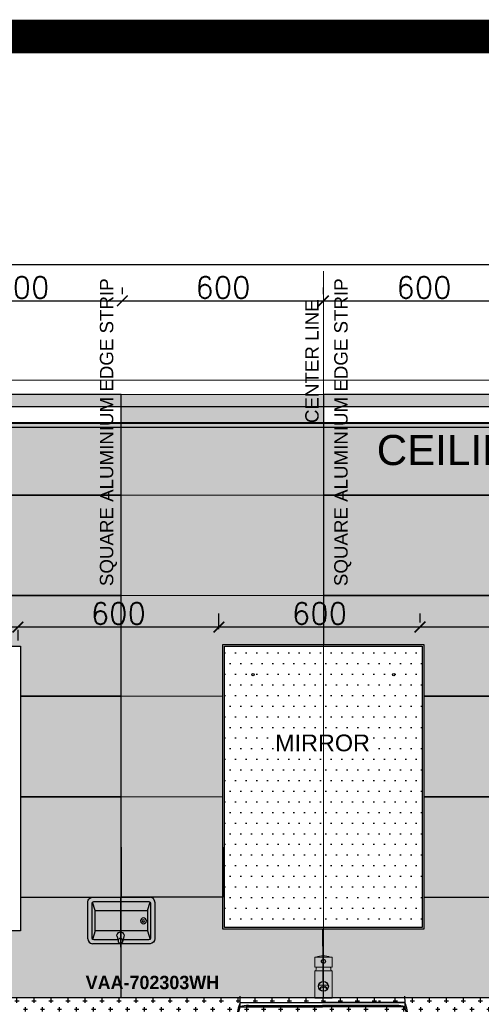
# Model space of a CAD drawing. Header units: millimetres. Extents: x -115474967 to 444143, y -74377 to 241828222.
# Tile 167 of 256: x -113214 to -111837, y 251201 to 254141. Entities that reach past the tile are written whole.
import ezdxf

# ---------------------------------------------------------------- set-up
doc = ezdxf.new("R2010")
doc.units = ezdxf.units.MM
doc.header["$MEASUREMENT"] = 0
doc.linetypes.add('$0$DASHED2', pattern=[0.375, 0.25, -0.125])
for name, color, linetype in [('0-ELEV.1', 9, 'Continuous'), ('0-ELEV.25', 4, 'Continuous'), ('0-ELEV.35', 2, 'Continuous'), ('0-HACH', 9, 'Continuous'), ('01-1 Notes', 7, 'Continuous'), ('CEIL-PLAN', 7, 'Continuous'), ('CEIL-SECT', 2, 'Continuous'), ('DIMS-20', 9, 'Continuous'), ('FITT-SANT', 5, 'Continuous'), ('TEXT-20', 2, 'Continuous'), ('TEXT-50', 2, 'Continuous'), ('TILE', 9, 'Continuous'), ('Walls', 7, 'Continuous')]:
    doc.layers.add(name, color=color, linetype=linetype)
doc.layers.add('0_cons_01', color=40, linetype='Continuous', lineweight=0, plot=False)
doc.layers.add('New_B  _  FLOORS  _  Slabs.exist_Pen_No__101', color=7, linetype='Continuous', lineweight=13, true_color=0x747474)
doc.styles.add('ARIAL', font='arial.ttf')
doc.styles.add('DIMS', font='simplex.shx')
doc.styles.add('TEXT-20', font='arial.ttf', dxfattribs={"height": 40})
doc.styles.add('TEXT-50', font='arial.ttf', dxfattribs={"height": 100})
doc.dimstyles.new('DIM-20', dxfattribs={"dimscale": 4, "dimtxt": 10, "dimasz": 8, "dimexe": 10, "dimexo": 5, "dimgap": 4, "dimtad": 1, "dimdec": 0, "dimrnd": 5, "dimdsep": 46, "dimtxsty": 'DIMS', "dimblk": 'ARCHTICK', "dimcen": 25, "dimdle": 10, "dimclrd": 9, "dimclre": 9, "dimclrt": 4, "dimadec": 0, "dimazin": 0, "dimtfac": 1, "dimtdec": 0, "dimtmove": 2, "dimatfit": 2, "dimfxl": 1, "dimtolj": 1, "dimtzin": 0, "dimarcsym": 0})

# ---------------------------------------------------------------- blocks, each defined once
blk = doc.blocks.new('_ArchTick')
at = {"color": 0, "linetype": 'ByBlock', "const_width": 0.15}
blk.add_lwpolyline([(-0.5, -0.5), (0.5, 0.5)], dxfattribs=at)
blk = doc.blocks.new('*D185')
at = {"layer": 'Defpoints', "color": 0, "ltscale": 0.005, "transparency": 16777216}
for p in [(-110502.3, 253410.4), (-116521.8, 253305.6, 366.7), (-110502.3, 253305.8, 366.7)]:
    blk.add_point(p, dxfattribs=at)
at = {"layer": 'DIMS-20', "color": 9, "lineweight": -2, "ltscale": 0.005, "transparency": 16777216}
for p, q in [((-116521.8, 253325.6), (-116521.9, 253450.2)), ((-110502.3, 253325.8), (-110502.3, 253450.4)), ((-116561.9, 253410.2), (-110462.3, 253410.4))]:
    blk.add_line(p, q, dxfattribs=at)
at = {"layer": 'DIMS-20', "color": 9, "lineweight": -2, "ltscale": 0.005, "transparency": 16777216, "xscale": 32, "yscale": 32, "zscale": 32}
for p, rotation in [((-116521.9, 253410.2), 180.0019733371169), ((-110502.3, 253410.4), 0.001973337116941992)]:
    blk.add_blockref('_ArchTick', p, dxfattribs=dict(at, rotation=rotation))
at = {"layer": 'DIMS-20', "color": 4, "ltscale": 0.005, "transparency": 16777216, "insert": (-113512.1, 253450.3), "char_height": 64, "attachment_point": 5, "rotation": 0.002, "style": 'DIMS'}
blk.add_mtext('\\A1;6020', dxfattribs=at)
blk = doc.blocks.new('A$C5B575EA5')
at = {"layer": 'FITT-SANT', "color": 7}
for p, q in [((0, 118.4), (9, 150.4)), ((9, 150.4), (255, 150.4)), ((27, 154.4), (255, 154.4)), ((483, 154.4), (255, 154.4)), ((483, 154.4), (255, 154.4)), ((501, 150.4), (255, 150.4)), ((501, 150.4), (255, 150.4)), ((510, 118.4), (501, 150.4)), ((0, 118.4), (255, 118.4)), ((255, 118.4), (510, 118.4)), ((255, 118.4), (510, 118.4)), ((2, 114.5), (508.5, 114.5))]:
    blk.add_line(p, q, dxfattribs=at)
at = {"layer": 'FITT-SANT'}
for p, q in [((9, 163.4), (255, 163.4)), ((501, 163.4), (255, 163.4)), ((501, 163.4), (255, 163.4)), ((255, 1.2), (196.2, 1.2)), ((313.9, 1.2), (255, 1.2))]:
    blk.add_line(p, q, dxfattribs=at)
blk.add_lwpolyline([(9, 163.4), (255, 163.4), (501, 163.4)], dxfattribs=at)
blk.add_lwpolyline([(9, 163.4), (255, 163.4), (501, 163.4)], dxfattribs=at)
for centre, radius, start, end in [((103.4, 121.1), 103.4, 155.8727, 181.5075), ((406.6, 121.1), 103.4, 358.4925, 24.1273), ((174.8, 188), 188.1, 201.7452, 276.5394), ((335.3, 188), 188.1, 263.4606, 338.2548), ((335.3, 188), 188.1, 263.4606, 338.2548)]:
    blk.add_arc(centre, radius, start, end, dxfattribs=at)
at = {"layer": 'FITT-SANT', "color": 7}
for centre, radius, start, end in [((28.2, 156.9), 20.2, 161.2396, 198.7604), ((30.6, 95.8), 58.7, 86.5077, 111.5653), ((479.5, 95.8), 58.7, 68.4347, 93.4923), ((481.9, 156.9), 20.2, 341.2396, 18.7604)]:
    blk.add_arc(centre, radius, start, end, dxfattribs=at)
blk = doc.blocks.new('A$C47DC6611')
at = {"layer": '0-ELEV.35', "color": 7}
for p, q in [((21.5, 99.2), (14.2, 124.7)), ((178.5, 99.2), (185.8, 124.7)), ((21.5, 38.6), (14.2, 13.1)), ((178.5, 38.6), (185.8, 13.1)), ((92, 22.2), (95.1, 8.8)), ((112.8, 22.2), (109.7, 8.8))]:
    blk.add_line(p, q, dxfattribs=at)
for points in [[(0, 124.3, -0.433274), (16.8, 139.3, 14.162527)], [(200, 124.3, 0.433274), (183.2, 139.3, -14.162527)], [(0, 15, 0.380618), (14, 0, -14.162527)], [(200, 15, -0.380618), (186, 0, 14.162527)]]:
    blk.add_lwpolyline(points, format="xyb", dxfattribs=at)
for points in [[(0, 124.3), (0, 15)], [(12.8, 121.3), (12.8, 16.5)], [(183.2, 139.3), (14, 139.3)], [(182.4, 126.1), (17.6, 126.1)], [(183.2, 139.3), (183.2, 139.3)], [(187.2, 16.5), (187.2, 121.3)], [(200, 15), (200, 124.3)], [(14, 0), (186, 0)], [(17.6, 11.7), (94.4, 11.7)], [(110.4, 11.7), (182.4, 11.7)]]:
    blk.add_lwpolyline(points, dxfattribs=at)
blk.add_lwpolyline([(178.5, 99.2), (21.5, 99.2), (21.5, 38.7), (178.5, 38.7)], close=True, dxfattribs=at)
for centre, radius in [((33.9, 68.5), 8.75), ((33.9, 68.5), 3.5), ((102.4, 8.8), 7.27)]:
    blk.add_circle(centre, radius, dxfattribs=at)
for centre, radius, start, end in [((17.6, 121.3), 4.8, 90, 180), ((182.4, 121.3), 4.8, 0, 90), ((102.4, 24.7), 10.7, 346.742, 193.258), ((17.6, 16.5), 4.8, 180, 270), ((182.4, 16.5), 4.8, 270, 0)]:
    blk.add_arc(centre, radius, start, end, dxfattribs=at)
blk = doc.blocks.new('*D353')
at = {"layer": 'Defpoints', "color": 0, "transparency": 16777216}
for p in [(-113219.8, 252339, -473.3), (-113219.8, 252327.7), (-113819.8, 252320.9, -473.3)]:
    blk.add_point(p, dxfattribs=at)
at = {"layer": 'DIMS-20', "color": 9, "lineweight": -2, "transparency": 16777216}
for p, q in [((-113819.8, 252340.9), (-113819.8, 252367.7)), ((-113859.8, 252327.7), (-113179.8, 252327.7)), ((-113219.8, 252319), (-113219.8, 252287.7))]:
    blk.add_line(p, q, dxfattribs=at)
at = {"layer": 'DIMS-20', "color": 9, "lineweight": -2, "transparency": 16777216, "xscale": 32, "yscale": 32, "zscale": 32, "rotation": 180}
blk.add_blockref('_ArchTick', (-113819.8, 252327.7), dxfattribs=at)
at = {"layer": 'DIMS-20', "color": 9, "lineweight": -2, "transparency": 16777216, "xscale": 32, "yscale": 32, "zscale": 32}
blk.add_blockref('_ArchTick', (-113219.8, 252327.7), dxfattribs=at)
at = {"layer": 'DIMS-20', "color": 4, "transparency": 16777216, "insert": (-113519.8, 252367.7), "char_height": 64, "attachment_point": 5, "style": 'DIMS'}
blk.add_mtext('\\A1;600', dxfattribs=at)
blk = doc.blocks.new('*D354')
at = {"layer": 'Defpoints', "color": 0, "transparency": 16777216}
for p in [(-113219.8, 252339, -473.3), (-112619.8, 252327.7), (-112619.8, 252300.9, -473.3)]:
    blk.add_point(p, dxfattribs=at)
at = {"layer": 'DIMS-20', "color": 9, "lineweight": -2, "transparency": 16777216}
for p, q in [((-112619.8, 252320.9), (-112619.8, 252367.7)), ((-113259.8, 252327.7), (-112579.8, 252327.7)), ((-113219.8, 252319), (-113219.8, 252287.7))]:
    blk.add_line(p, q, dxfattribs=at)
at = {"layer": 'DIMS-20', "color": 9, "lineweight": -2, "transparency": 16777216, "xscale": 32, "yscale": 32, "zscale": 32, "rotation": 180}
blk.add_blockref('_ArchTick', (-113219.8, 252327.7), dxfattribs=at)
at = {"layer": 'DIMS-20', "color": 9, "lineweight": -2, "transparency": 16777216, "xscale": 32, "yscale": 32, "zscale": 32}
blk.add_blockref('_ArchTick', (-112619.8, 252327.7), dxfattribs=at)
at = {"layer": 'DIMS-20', "color": 4, "transparency": 16777216, "insert": (-112919.8, 252367.7), "char_height": 64, "attachment_point": 5, "style": 'DIMS'}
blk.add_mtext('\\A1;600', dxfattribs=at)
blk = doc.blocks.new('*D355')
at = {"layer": 'Defpoints', "color": 0, "transparency": 16777216}
for p in [(-112019.5, 252327.7), (-112619.8, 252300.9, -473.3), (-112019.5, 252320.9)]:
    blk.add_point(p, dxfattribs=at)
at = {"layer": 'DIMS-20', "color": 9, "lineweight": -2, "transparency": 16777216}
for p, q in [((-112619.8, 252320.9), (-112619.8, 252367.7)), ((-112019.5, 252340.9), (-112019.5, 252367.7)), ((-112659.8, 252327.7), (-111979.5, 252327.7))]:
    blk.add_line(p, q, dxfattribs=at)
at = {"layer": 'DIMS-20', "color": 9, "lineweight": -2, "transparency": 16777216, "xscale": 32, "yscale": 32, "zscale": 32, "rotation": 180}
blk.add_blockref('_ArchTick', (-112619.8, 252327.7), dxfattribs=at)
at = {"layer": 'DIMS-20', "color": 9, "lineweight": -2, "transparency": 16777216, "xscale": 32, "yscale": 32, "zscale": 32}
blk.add_blockref('_ArchTick', (-112019.5, 252327.7), dxfattribs=at)
at = {"layer": 'DIMS-20', "color": 4, "transparency": 16777216, "insert": (-112319.6, 252367.7), "char_height": 64, "attachment_point": 5, "style": 'DIMS'}
blk.add_mtext('\\A1;600', dxfattribs=at)
blk = doc.blocks.new('*D356')
at = {"layer": 'Defpoints', "color": 0, "transparency": 16777216}
for p in [(-111419.8, 252327.7), (-112019.5, 252320.9), (-111419.8, 252311.8, -473.3)]:
    blk.add_point(p, dxfattribs=at)
at = {"layer": 'DIMS-20', "color": 9, "lineweight": -2, "transparency": 16777216}
for p, q in [((-112019.5, 252340.9), (-112019.5, 252367.7)), ((-111419.8, 252331.8), (-111419.8, 252367.7)), ((-112059.5, 252327.7), (-111379.8, 252327.7))]:
    blk.add_line(p, q, dxfattribs=at)
at = {"layer": 'DIMS-20', "color": 9, "lineweight": -2, "transparency": 16777216, "xscale": 32, "yscale": 32, "zscale": 32, "rotation": 180}
blk.add_blockref('_ArchTick', (-112019.5, 252327.7), dxfattribs=at)
at = {"layer": 'DIMS-20', "color": 9, "lineweight": -2, "transparency": 16777216, "xscale": 32, "yscale": 32, "zscale": 32}
blk.add_blockref('_ArchTick', (-111419.8, 252327.7), dxfattribs=at)
at = {"layer": 'DIMS-20', "color": 4, "transparency": 16777216, "insert": (-111719.6, 252367.7), "char_height": 64, "attachment_point": 5, "style": 'DIMS'}
blk.add_mtext('\\A1;600', dxfattribs=at)
blk = doc.blocks.new('*D365')
at = {"layer": 'Defpoints', "color": 0, "ltscale": 0.005, "transparency": 16777216}
for p in [(-113508.1, 253301.5, 277.8), (-112908.1, 253301.5, 277.8), (-112908.1, 253301.5)]:
    blk.add_point(p, dxfattribs=at)
at = {"layer": 'DIMS-20', "color": 9, "lineweight": -2, "ltscale": 0.005, "transparency": 16777216}
for p, q in [((-113508.1, 253321.5), (-113508.1, 253341.5)), ((-112908.1, 253321.5), (-112908.1, 253341.5)), ((-113548.1, 253301.5), (-112868.1, 253301.5))]:
    blk.add_line(p, q, dxfattribs=at)
at = {"layer": 'DIMS-20', "color": 9, "lineweight": -2, "ltscale": 0.005, "transparency": 16777216, "xscale": 32, "yscale": 32, "zscale": 32, "rotation": 180}
blk.add_blockref('_ArchTick', (-113508.1, 253301.5), dxfattribs=at)
at = {"layer": 'DIMS-20', "color": 9, "lineweight": -2, "ltscale": 0.005, "transparency": 16777216, "xscale": 32, "yscale": 32, "zscale": 32}
blk.add_blockref('_ArchTick', (-112908.1, 253301.5), dxfattribs=at)
at = {"layer": 'DIMS-20', "color": 4, "ltscale": 0.005, "transparency": 16777216, "insert": (-113208.1, 253341.5), "char_height": 64, "attachment_point": 5, "style": 'DIMS'}
blk.add_mtext('\\A1;600', dxfattribs=at)
blk = doc.blocks.new('*D571')
at = {"layer": 'Defpoints', "color": 0, "ltscale": 0.005, "transparency": 16777216}
for p in [(-112908.1, 253301.5, 277.8), (-112307.8, 253301.5), (-112307.8, 253301.5)]:
    blk.add_point(p, dxfattribs=at)
at = {"layer": 'DIMS-20', "color": 9, "lineweight": -2, "ltscale": 0.005, "transparency": 16777216}
for p, q in [((-112908.1, 253321.5), (-112908.1, 253341.5)), ((-112307.8, 253321.5), (-112307.8, 253341.5)), ((-112948.1, 253301.5), (-112267.8, 253301.5))]:
    blk.add_line(p, q, dxfattribs=at)
at = {"layer": 'DIMS-20', "color": 9, "lineweight": -2, "ltscale": 0.005, "transparency": 16777216, "xscale": 32, "yscale": 32, "zscale": 32, "rotation": 180}
blk.add_blockref('_ArchTick', (-112908.1, 253301.5), dxfattribs=at)
at = {"layer": 'DIMS-20', "color": 9, "lineweight": -2, "ltscale": 0.005, "transparency": 16777216, "xscale": 32, "yscale": 32, "zscale": 32}
blk.add_blockref('_ArchTick', (-112307.8, 253301.5), dxfattribs=at)
at = {"layer": 'DIMS-20', "color": 4, "ltscale": 0.005, "transparency": 16777216, "insert": (-112607.9, 253341.5), "char_height": 64, "attachment_point": 5, "style": 'DIMS'}
blk.add_mtext('\\A1;600', dxfattribs=at)
blk = doc.blocks.new('*D572')
at = {"layer": 'Defpoints', "color": 0, "ltscale": 0.005, "transparency": 16777216}
for p in [(-112307.8, 253301.5), (-111708.1, 253301.5, 277.8), (-111708.1, 253301.5)]:
    blk.add_point(p, dxfattribs=at)
at = {"layer": 'DIMS-20', "color": 9, "lineweight": -2, "ltscale": 0.005, "transparency": 16777216}
for p, q in [((-112307.8, 253321.5), (-112307.8, 253341.5)), ((-111708.1, 253321.5), (-111708.1, 253341.5)), ((-112347.8, 253301.5), (-111668.1, 253301.5))]:
    blk.add_line(p, q, dxfattribs=at)
at = {"layer": 'DIMS-20', "color": 9, "lineweight": -2, "ltscale": 0.005, "transparency": 16777216, "xscale": 32, "yscale": 32, "zscale": 32, "rotation": 180}
blk.add_blockref('_ArchTick', (-112307.8, 253301.5), dxfattribs=at)
at = {"layer": 'DIMS-20', "color": 9, "lineweight": -2, "ltscale": 0.005, "transparency": 16777216, "xscale": 32, "yscale": 32, "zscale": 32}
blk.add_blockref('_ArchTick', (-111708.1, 253301.5), dxfattribs=at)
at = {"layer": 'DIMS-20', "color": 4, "ltscale": 0.005, "transparency": 16777216, "insert": (-112007.9, 253341.5), "char_height": 64, "attachment_point": 5, "style": 'DIMS'}
blk.add_mtext('\\A1;600', dxfattribs=at)

msp = doc.modelspace()

# ---------------------------------------------------------------- hatches: boundary and pattern name
at = {"layer": '0-ELEV.1'}
h = msp.add_hatch(dxfattribs=at)
h.set_pattern_fill('DOTS', color=256, scale=20, style=0)
h.set_pattern_definition([(0, (-163290.992, 216912.53), (15.875, 31.75), [0, -31.75])])
h.paths.add_polyline_path([(-112012.80524, 252270.28288), (-112602.80524, 252270.28288), (-112602.80524, 251430.28288), (-112012.80524, 251430.28288)])
h = msp.add_hatch(dxfattribs=at)
h.set_pattern_fill('CROSS', color=256, scale=4, style=0)
h.set_pattern_definition([(0, (-27935.732, -139287.81), (25.4, 25.4), [12.7, -38.1]), (90, (-27929.382, -139294.16), (-25.4, 25.4), [12.7, -38.1])])
h.paths.add_polyline_path([(-112137.18294, 251220.60421), (-112137.16791, 250926.3473), (-113780.71168, 250926.3473), (-113780.72805, 251220.60421), (-113635.2451, 251220.60421), (-113126.63641, 251220.60421), (-112801.52283, 251220.60421), (-112292.91414, 251220.60421), (-112137.18681, 251220.60421)])
h = msp.add_hatch(dxfattribs=at)
h.set_pattern_fill('CROSS', color=256, scale=4, style=0)
h.set_pattern_definition([(0, (-26298.464, -139287.81), (25.4, 25.4), [12.7, -38.1]), (90, (-26292.114, -139294.16), (-25.4, 25.4), [12.7, -38.1])])
h.paths.add_polyline_path([(-110499.91438, 251220.60421), (-110499.4978, 250926.34849), (-112143.04157, 250926.34849), (-112143.45949, 251220.60421), (-111997.97655, 251220.60421), (-111489.36786, 251220.60421), (-111164.25428, 251220.60421), (-110655.64559, 251220.60421), (-110499.91825, 251220.60421)])
at = {"layer": '0-HACH'}
h = msp.add_hatch(dxfattribs=at)
h.set_pattern_fill('AR-SAND', scale=0.8, style=0)
h.set_pattern_definition([(37.5, (-222232.57, 146332.552), (-1.280025, 39.153059), [0, -30.8864, 0, -34.544, 0, -33.02]), (7.5, (-222232.57, 146332.55), (35.961863, 57.346008), [0, -16.6624, 0, -27.8384, 0, -10.668]), (327.5, (-222257.563, 146332.552), (63.2793896, 0.114975), [0, -10.16, 0, -36.576, 0, -47.752]), (317.5, (-222257.563, 146332.55), (61.084516, 17.834346), [0, -5.08, 0, -23.9776, 0, -27.432])])
h.paths.add_polyline_path([(-112911.16524, 250621.01589), (-112308.07548, 250621.01589), (-112308.07548, 250921.39074), (-112911.16524, 250921.39074)])
h.paths.add_polyline_path([(-112911.16524, 250320.64104), (-112308.07548, 250320.64104), (-112308.07548, 250621.01589), (-112911.16524, 250621.01589)])
h.paths.add_polyline_path([(-112911.18157, 251221.39496), (-112308.09181, 251221.39496), (-112308.09181, 251425.28288), (-112607.80524, 251425.28288), (-112607.80524, 251521.76981), (-112911.18157, 251521.76981)])
h.paths.add_polyline_path([(-112911.16524, 251820.61722), (-112607.80524, 251820.61722), (-112607.80524, 252120.99207), (-112911.16524, 252120.99207)])
h.paths.add_polyline_path([(-112910.8403, 251520.61722), (-112607.4803, 251520.61722), (-112607.80524, 251820.61722), (-112911.16524, 251820.61722)])
h.paths.add_polyline_path([(-112911.16524, 252120.99207), (-112607.80524, 252120.99207), (-112607.80524, 252275.28288), (-112308.07548, 252275.28288), (-112308.07548, 252421.36692), (-112911.16524, 252421.36692)])
h.paths.add_polyline_path([(-112911.16524, 252721.74178), (-112308.07548, 252721.74178), (-112308.07548, 253022.11663), (-112911.16524, 253022.11663)])
h.paths.add_polyline_path([(-112911.16524, 252421.36692), (-112308.07548, 252421.36692), (-112308.07548, 252721.74178), (-112911.16524, 252721.74178)])
at = {"layer": 'New_B  _  FLOORS  _  Slabs.exist_Pen_No__101', "linetype": 'Continuous', "lineweight": 0, "true_color": 0xf0ed2d, "transparency": 33554559}
h = msp.add_hatch(color=2, dxfattribs=at)
h.dxf.hatch_style = 1
h.paths.add_polyline_path([(-115926.61405, 252938.68242), (-116494.6872, 252938.68242), (-116494.6872, 252985.68242), (-115926.61405, 252985.68242), (-115926.61405, 253022.11663), (-116514.04586, 253021.88335), (-116514.04586, 252721.5085), (-115926.61405, 252721.74178)])
h.paths.add_polyline_path([(-115323.52429, 253022.11663), (-115926.61405, 253022.11663), (-115926.61405, 252985.68242), (-115323.52429, 252985.68242)])
h.paths.add_polyline_path([(-114720.43453, 253022.11663), (-115323.52429, 253022.11663), (-115323.52429, 252985.68242), (-114720.43453, 252985.68242)])
h.paths.add_polyline_path([(-113514.255, 253022.11663), (-114117.34477, 253022.11663), (-114117.34477, 252985.68242), (-113514.255, 252985.68242)])
h.paths.add_polyline_path([(-112911.16524, 253022.11663), (-113514.255, 253022.11663), (-113514.255, 252985.68242), (-112911.16524, 252985.68242)])
h.paths.add_polyline_path([(-111704.71548, 253022.11663), (-112307.80524, 253022.11663), (-112307.80524, 252985.68242), (-111704.71548, 252985.68242)])
h.paths.add_polyline_path([(-111103.80524, 253022.11663), (-111704.71548, 253022.11663), (-111704.71548, 252985.68242), (-111103.80524, 252985.68242)])
h.paths.add_polyline_path([(-110510.02588, 253022.15232), (-111101.62572, 253022.11676), (-111101.62572, 252721.74191), (-110510.02588, 252721.77746)])
h.paths.add_polyline_path([(-111103.80524, 252938.68242), (-111704.71548, 252938.68242), (-111704.71548, 252721.74178), (-111103.80524, 252721.74178)])
h.paths.add_polyline_path([(-111704.71548, 252938.68242), (-112307.80524, 252938.68242), (-112307.80524, 252721.74178), (-111704.71548, 252721.74178)])
h.paths.add_polyline_path([(-112911.16524, 252938.68242), (-113514.255, 252938.68242), (-113514.255, 252721.74178), (-112911.16524, 252721.74178)])
h.paths.add_polyline_path([(-113514.255, 252938.68242), (-114117.34477, 252938.68242), (-114117.34477, 252721.74178), (-113514.255, 252721.74178), (-113514.255, 252721.74178)])
h.paths.add_polyline_path([(-114720.43453, 252938.68242), (-115323.52429, 252938.68242), (-115323.52429, 252721.74178), (-114720.43453, 252721.74178)])
h.paths.add_polyline_path([(-115323.52429, 252938.68242), (-115926.61405, 252938.68242), (-115926.61405, 252721.74178), (-115323.52429, 252721.74178)])
h.paths.add_polyline_path([(-115926.61405, 252721.74178), (-116514.04586, 252721.5085), (-116514.04586, 252421.13365), (-115926.61405, 252421.36692)])
h.paths.add_polyline_path([(-115323.52429, 252721.74178), (-115926.61405, 252721.74178), (-115926.61405, 252421.36692), (-115323.52429, 252421.36692)])
h.paths.add_polyline_path([(-114720.43453, 252721.74178), (-115323.52429, 252721.74178), (-115323.52429, 252421.36692), (-114720.43453, 252421.36692)])
h.paths.add_polyline_path([(-113514.255, 252721.74178), (-114117.34477, 252721.74178), (-114117.34477, 252421.36692), (-113514.255, 252421.36692)])
h.paths.add_polyline_path([(-112911.16524, 252721.74178), (-113514.255, 252721.74178), (-113514.255, 252721.74178), (-113514.255, 252421.36692), (-112911.16524, 252421.36692)])
h.paths.add_polyline_path([(-111704.71548, 252721.74178), (-112307.80524, 252721.74178), (-112307.80524, 252421.36692), (-111704.71548, 252421.36692)])
h.paths.add_polyline_path([(-111103.80524, 252721.74178), (-111704.71548, 252721.74178), (-111704.71548, 252421.36692), (-111103.80524, 252421.36692)])
h.paths.add_polyline_path([(-110510.02588, 252721.77746), (-111101.62572, 252721.74191), (-111101.62572, 252721.74178), (-111101.62572, 252421.36706), (-110510.02588, 252421.40261)])
h.paths.add_polyline_path([(-111579.19852, 251220.49925), (-111139.2937, 251220.49925), (-111139.2937, 251308.01795), (-111579.19852, 251308.01795)], flags=9)
h.paths.add_polyline_path([(-113029.06121, 251224.95522), (-112589.15638, 251224.95522), (-112589.15638, 251312.47391), (-113029.06121, 251312.47391)], flags=9)
h.paths.add_polyline_path([(-113981.04073, 251224.95522), (-113541.1359, 251224.95522), (-113541.1359, 251312.47391), (-113981.04073, 251312.47391)], flags=9)
h.paths.add_polyline_path([(-115195.38994, 251224.95522), (-114755.48511, 251224.95522), (-114755.48511, 251312.47391), (-115195.38994, 251312.47391)], flags=9)
h.paths.add_polyline_path([(-116414.87184, 251224.95522), (-115974.96701, 251224.95522), (-115974.96701, 251312.47391), (-116414.87184, 251312.47391)], flags=9)
h.paths.add_polyline_path([(-115748.45935, 250315.02516), (-115629.11419, 250315.02516), (-115629.11419, 250397.45353), (-115748.45935, 250397.45353)], flags=9)
h.paths.add_polyline_path([(-114117.35526, 252721.74178), (-114117.36576, 252421.36692), (-114117.34477, 252421.36692), (-114117.34477, 252721.74178)])
h.paths.add_polyline_path([(-114117.34768, 252938.68242), (-114117.35526, 252721.74178), (-114117.34477, 252721.74178), (-114117.34477, 252938.68242)])
h.paths.add_polyline_path([(-114117.34477, 253022.11663), (-114117.34604, 252985.68242), (-114117.34477, 252985.68242)])
h = msp.add_hatch(color=2, dxfattribs=at)
h.dxf.hatch_style = 1
h.paths.add_polyline_path([(-115926.61405, 252421.36692), (-116514.04586, 252421.13365), (-116514.04586, 252120.7588), (-116220.32955, 252120.99166), (-116219.80524, 252270.28288), (-115926.61405, 252270.28288)])
h.paths.add_polyline_path([(-115323.52429, 252421.36692), (-115926.61405, 252421.36692), (-115926.61405, 252270.28288), (-115619.80524, 252270.28288), (-115619.80524, 252120.99207), (-115323.52429, 252120.99207)])
h.paths.add_polyline_path([(-116219.80524, 252120.87564), (-116514.04586, 252120.7588), (-116514.04586, 251820.38395), (-116219.80524, 251820.61722)])
h.paths.add_polyline_path([(-115323.52429, 252120.99207), (-115619.80524, 252120.99207), (-115619.80524, 251820.61722), (-115323.52429, 251820.61722)])
h.paths.add_polyline_path([(-115015.80524, 252120.99207), (-115323.52429, 252120.99207), (-115323.52429, 251820.61722), (-115015.80524, 251820.61722)])
h.paths.add_polyline_path([(-115015.80524, 251820.61722), (-115323.52429, 251820.61722), (-115323.77491, 251521.02203), (-115236.01983, 251521.02203, -0.0844884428), (-115230.85617, 251520.61722), (-115016.0562, 251520.61722)])
h.paths.add_polyline_path([(-115323.52429, 251820.61722), (-115619.80524, 251820.61722), (-115619.80524, 251520.61722), (-115407.53943, 251520.61722, -0.0844884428), (-115402.37577, 251521.02203), (-115323.77491, 251521.02203)])
h.paths.add_polyline_path([(-116219.80524, 251820.61722), (-116514.04586, 251820.38395), (-116514.33446, 251520.50058), (-116220.09384, 251520.73386)])
h.paths.add_polyline_path([(-111579.19852, 251220.49925), (-111139.2937, 251220.49925), (-111139.2937, 251308.01795), (-111579.19852, 251308.01795)], flags=9)
h.paths.add_polyline_path([(-113029.06121, 251224.95522), (-112589.15638, 251224.95522), (-112589.15638, 251312.47391), (-113029.06121, 251312.47391)], flags=9)
h.paths.add_polyline_path([(-113981.04073, 251224.95522), (-113541.1359, 251224.95522), (-113541.1359, 251312.47391), (-113981.04073, 251312.47391)], flags=9)
h.paths.add_polyline_path([(-115195.38994, 251224.95522), (-114755.48511, 251224.95522), (-114755.48511, 251312.47391), (-115195.38994, 251312.47391)], flags=9)
h.paths.add_polyline_path([(-116414.87184, 251224.95522), (-115974.96701, 251224.95522), (-115974.96701, 251312.47391), (-116414.87184, 251312.47391)], flags=9)
h.paths.add_polyline_path([(-115748.45935, 250315.02516), (-115629.11419, 250315.02516), (-115629.11419, 250397.45353), (-115748.45935, 250397.45353)], flags=9)
h = msp.add_hatch(color=2, dxfattribs=at)
h.dxf.hatch_style = 1
h.paths.add_polyline_path([(-110510.02588, 252421.40261), (-111101.62572, 252421.36706), (-111101.62572, 252270.28288), (-110803.80524, 252270.28288), (-110803.77407, 252120.99207), (-110510.02588, 252121.02776)])
h.paths.add_polyline_path([(-111103.80524, 252421.36692), (-111704.71548, 252421.36692), (-111704.71548, 252120.99207), (-111403.80524, 252120.99207), (-111403.80524, 252271.50001), (-111252.39816, 252270.28288), (-111103.80524, 252270.28288)])
h.paths.add_polyline_path([(-111704.71548, 252421.36692), (-112307.80524, 252421.36692), (-112308.07548, 252275.28288), (-112007.80524, 252275.28288), (-112007.80524, 252120.99207), (-111704.71548, 252120.99207)])
h.paths.add_polyline_path([(-111704.71548, 252120.99207), (-112007.80524, 252120.99207), (-112007.80524, 251820.61722), (-111704.71548, 251820.61722)])
h.paths.add_polyline_path([(-111403.80524, 252120.99207), (-111704.71548, 252120.99207), (-111704.71548, 251820.61722), (-111403.80524, 251820.61722)])
h.paths.add_polyline_path([(-110510.02588, 252121.02776), (-110803.77407, 252120.99207), (-110803.77407, 251820.61722), (-110510.02588, 251820.65291)])
h.paths.add_polyline_path([(-110510.02588, 251820.65291), (-110803.77407, 251820.61722), (-110803.52512, 251520.61145), (-110509.77693, 251520.64714)])
h.paths.add_polyline_path([(-111403.80524, 251806.29418), (-111403.80524, 251820.61722), (-111704.71548, 251820.61722), (-111705.36754, 251521.02203), (-111621.23471, 251521.02203), (-111404.42701, 251520.61722)])
h.paths.add_polyline_path([(-111704.71548, 251820.61722), (-112007.77407, 251820.61722), (-112007.80524, 251806.29418), (-112007.80524, 251520.61722), (-111795.53943, 251520.61722, -0.0844884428), (-111790.37577, 251521.02203), (-111705.36754, 251521.02203)])
h.paths.add_polyline_path([(-112911.16524, 252421.36692), (-113514.255, 252421.36692), (-113514.255, 252270.28288), (-113211.80524, 252270.28288), (-113211.80524, 252120.99207), (-112911.16524, 252120.99207)])
h.paths.add_polyline_path([(-113811.80524, 252270.28288), (-113514.255, 252270.28288), (-113514.255, 252421.36692), (-114117.34477, 252421.36692), (-114117.34477, 252120.99207), (-113811.80524, 252120.99207)])
h.paths.add_polyline_path([(-114720.43453, 252421.36692), (-115323.52429, 252421.36692), (-115323.52429, 252120.99207), (-115015.80524, 252120.99207), (-115015.80524, 252270.28288), (-114720.43453, 252270.28288)])
h.paths.add_polyline_path([(-113811.80524, 251820.61722), (-114117.34477, 251820.61722), (-114116.85718, 251521.02203), (-114029.23471, 251521.02203), (-113811.80524, 251520.61819)])
h.paths.add_polyline_path([(-111579.19852, 251220.49925), (-111139.2937, 251220.49925), (-111139.2937, 251308.01795), (-111579.19852, 251308.01795)], flags=9)
h.paths.add_polyline_path([(-113029.06121, 251224.95522), (-112589.15638, 251224.95522), (-112589.15638, 251312.47391), (-113029.06121, 251312.47391)], flags=9)
h.paths.add_polyline_path([(-113981.04073, 251224.95522), (-113541.1359, 251224.95522), (-113541.1359, 251312.47391), (-113981.04073, 251312.47391)], flags=9)
h.paths.add_polyline_path([(-115195.38994, 251224.95522), (-114755.48511, 251224.95522), (-114755.48511, 251312.47391), (-115195.38994, 251312.47391)], flags=9)
h.paths.add_polyline_path([(-116414.87184, 251224.95522), (-115974.96701, 251224.95522), (-115974.96701, 251312.47391), (-116414.87184, 251312.47391)], flags=9)
h.paths.add_polyline_path([(-115748.45935, 250315.02516), (-115629.11419, 250315.02516), (-115629.11419, 250397.45353), (-115748.45935, 250397.45353)], flags=9)
h.paths.add_polyline_path([(-114117.36576, 252421.36692), (-114117.37626, 252120.99207), (-114117.34477, 252120.99207), (-114117.34477, 252421.36692)])
h = msp.add_hatch(color=2, dxfattribs=at)
h.dxf.hatch_style = 1
h.paths.add_polyline_path([(-112911.16524, 252120.99207), (-113211.80524, 252120.99207), (-113211.80524, 251820.61722), (-112911.16524, 251820.61722)])
h.paths.add_polyline_path([(-112911.16524, 251820.61722), (-113211.80524, 251820.61722), (-113211.80524, 251520.61813), (-112999.53583, 251520.61813, -0.0844278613), (-112994.37577, 251521.02203), (-112911.49094, 251521.02203)])
h = msp.add_hatch(color=2, dxfattribs=at)
h.dxf.hatch_style = 1
h.paths.add_polyline_path([(-112307.80524, 251425.28288), (-112007.80524, 251425.28288), (-112008.42701, 251520.61722), (-111404.42987, 251519.30264), (-111404.42987, 251420.28288), (-110803.80524, 251420.28288), (-110803.52512, 251520.61145), (-110510.24185, 251520.64708), (-110510.52712, 251221.0201), (-112308.08765, 251220.64268)])
h.paths.add_polyline_path([(-114117.39724, 251520.61722), (-114117.40772, 251220.93635), (-112911.16524, 251220.8942), (-112911.18157, 251521.02203), (-113211.80524, 251520.61813), (-113211.80524, 251420.28288), (-113811.80524, 251420.28288), (-113811.80524, 251520.61722)])
h.paths.add_polyline_path([(-114713.38125, 251220.95718), (-114713.38125, 251420.28288), (-115016.05663, 251420.28288), (-115016.05663, 251520.11216), (-115619.80524, 251520.61722), (-115619.80524, 251420.28288), (-116220.09384, 251420.28288), (-116220.09384, 251520.73386), (-116513.89033, 251520.50094), (-116513.60209, 251221.0201)])

# ---------------------------------------------------------------- linework, layer by layer
msp.add_line((-112333.82193, 251220.64268, 821.32524), (-112281.84708, 251220.64268, 821.32524))
for centre in [(-112517.80524, 252185.28288), (-112098.1583, 252185.28288)]:
    msp.add_circle(centre, 3.5)
at = {"layer": '0-ELEV.25', "lineweight": 0}
for points, elevation in [([(-112911.16524, 252721.74178), (-112308.07548, 252721.74178), (-112308.07548, 253022.11663), (-112911.16524, 253022.11663)], 277.77452), ([(-112911.16524, 252421.36692), (-112308.07548, 252421.36692), (-112308.07548, 252721.74178), (-112911.16524, 252721.74178)], 277.77452), ([(-112911.16524, 252120.99207), (-112607.80524, 252120.99207), (-112607.80524, 252275.28288), (-112308.07548, 252275.28288), (-112308.07548, 252421.36692), (-112911.16524, 252421.36692)], 277.77452), ([(-112911.16524, 251820.61722), (-112607.80524, 251820.61722), (-112607.80524, 252120.99207), (-112911.16524, 252120.99207)], 277.77452), ([(-112910.8403, 251520.61722), (-112607.4803, 251520.61722), (-112607.80524, 251820.61722), (-112911.16524, 251820.61722)], 277.77452), ([(-112911.18157, 251221.39496), (-112308.09181, 251221.39496), (-112308.09181, 251425.28288), (-112607.80524, 251425.28288), (-112607.80524, 251521.76981), (-112911.18157, 251521.76981)], 257.52193)]:
    msp.add_lwpolyline(points, close=True, dxfattribs=dict(at, elevation=elevation))
at = {"layer": '0-ELEV.35', "color": 2, "linetype": 'Continuous'}
for points in [[(-113811.80524, 252270.28288), (-113211.80524, 252270.28288), (-113211.80524, 251420.28288), (-113811.80524, 251420.28288)], [(-112607.80524, 252275.28288), (-112007.80524, 252275.28288), (-112007.80524, 251425.28288), (-112607.80524, 251425.28288)], [(-112602.80524, 252270.28288), (-112012.80524, 252270.28288), (-112012.80524, 251430.28288), (-112602.80524, 251430.28288)]]:
    msp.add_lwpolyline(points, close=True, dxfattribs=at)
at = {"layer": '0_cons_01', "const_width": 100}
msp.add_lwpolyline([(-128530.80429, 254090.94116), (-106265.70573, 254090.94116), (-106265.70573, 237865.70406), (-128530.80429, 237865.70406)], close=True, dxfattribs=at)
at = {"layer": '0_cons_01', "ltscale": 0.005, "elevation": 10.04607}
msp.add_lwpolyline([(-116522.49408, 250310.29371), (-110502.27115, 250310.29371), (-110502.27115, 253064.50791), (-116522.49408, 253064.50791)], close=True, dxfattribs=at)
at = {"layer": '0_cons_01', "ltscale": 0.005}
msp.add_lwpolyline([(-112307.80524, 251425.28288), (-112007.80524, 251425.28288), (-112008.42701, 251520.61722), (-111404.42987, 251519.30264), (-111404.42987, 251420.28288), (-110803.80524, 251420.28288), (-110803.52512, 251520.61145), (-110510.24185, 251520.64708), (-110510.52712, 251221.0201), (-112308.08765, 251220.64268)], close=True, dxfattribs=at)
at = {"layer": 'CEIL-PLAN'}
for p, q in [((-116494.6872, 252985.68242, 10.04607), (-110530.44404, 252985.68242, 10.04607)), ((-116494.6872, 252938.68242, 10.04607), (-110530.44404, 252938.68242, 10.04607))]:
    msp.add_line(p, q, dxfattribs=at)
at = {"layer": 'CEIL-SECT', "color": 7, "linetype": '$0$DASHED2', "lineweight": 0, "ltscale": 5}
msp.add_line((-112307.80524, 251360.54682), (-112307.80524, 253390.54684), dxfattribs=at)
at = {"layer": 'CEIL-SECT', "color": 7, "ltscale": 0.25}
for p, q in [((-110530.44404, 252935.68242, 10.04607), (-116494.6872, 252935.68242, 10.04607)), ((-110530.44404, 252923.18242, 10.04607), (-116494.6872, 252923.18242, 10.04607))]:
    msp.add_line(p, q, dxfattribs=at)
at = {"layer": 'FITT-SANT', "color": 7, "lineweight": 0, "ltscale": 100, "transparency": 33554610}
for p, q in [((-112330.82517, 251301.26555, 821.32524), (-112328.609, 251312.64432, 821.32524)), ((-112284.84384, 251300.82449, 821.32524), (-112287.06001, 251312.20327, 821.32524)), ((-112281.84708, 251220.64268, 821.32524), (-112281.84708, 251269.68719, 821.32524)), ((-112293.54165, 251258.48322, 821.32524), (-112322.12737, 251258.48322, 821.32524)), ((-112317.79084, 251246.62039, 821.32524), (-112317.79409, 251249.75901, 821.32524)), ((-112298.00038, 251246.62039, 821.32524), (-112298.00363, 251249.76212, 821.32524))]:
    msp.add_line(p, q, dxfattribs=at)
at = {"layer": 'FITT-SANT', "color": 7, "lineweight": 0, "ltscale": 100, "transparency": 33554610, "elevation": 821.32524}
msp.add_lwpolyline([(-112333.47484, 251341.64267), (-112282.14719, 251341.64267), (-112282.14719, 251312.28901), (-112333.47484, 251312.28901)], close=True, dxfattribs=at)
msp.add_lwpolyline([(-112333.82193, 251220.64268), (-112333.82193, 251300.91948), (-112281.84708, 251300.91948), (-112281.84708, 251269.68719)], dxfattribs=at)
at = {"layer": 'FITT-SANT', "color": 7, "ltscale": 100}
for centre, radius in [((-112307.81102, 251329.6188, 821.32524), 5.97089), ((-112307.83451, 251254.96934, 821.32524), 14.71846)]:
    msp.add_circle(centre, radius, dxfattribs=at)
at = {"layer": 'FITT-SANT', "color": 7, "lineweight": 0, "ltscale": 100, "transparency": 33554610}
for start, end in [(66.94523964, 113.05476036), (66.94524025, 113.05475975)]:
    msp.add_arc((-112308.42546, 251290.16039, 821.32524), 55.95103, start, end, dxfattribs=at)
msp.add_ellipse((-112307.89886, 251249.75901, 821.32524), major_axis=(-9.89523, 0), ratio=0.5504912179, start_param=3.142162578, end_param=6.2843257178, dxfattribs=at)
msp.add_ellipse((-112307.89561, 251246.62039, 821.32524), major_axis=(-9.89523, 0), ratio=0.5504912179, dxfattribs=at)
at = {"layer": 'TILE', "color": 8}
for p, q in [((-112911.16524, 251220.8942, 820.00312), (-112912.82548, 251520.96684, 1981.6309)), ((-112308.07548, 251218.44332, 386.23125), (-112309.21988, 251425.28288, 1186.93931)), ((-113354.95336, 251221.0201, 469.65435), (-112573.20594, 251221.0201, 386.91329))]:
    msp.add_line(p, q, dxfattribs=at)
for points, elevation in [([(-113514.255, 252721.74178), (-112911.16524, 252721.74178), (-112911.16524, 253022.11663), (-113514.255, 253022.11663)], 277.77452), ([(-112307.80524, 252721.74178), (-111704.71548, 252721.74178), (-111704.71548, 253022.11663), (-112307.80524, 253022.11663)], 20.2526), ([(-113514.255, 252421.36692), (-112911.16524, 252421.36692), (-112911.16524, 252721.74178), (-113514.255, 252721.74178)], 277.77452), ([(-112307.80524, 252421.36692), (-111704.71548, 252421.36692), (-111704.71548, 252721.74178), (-112307.80524, 252721.74178)], 20.2526), ([(-113211.80524, 252270.28288), (-113211.80524, 252120.99207), (-112911.16524, 252120.99207), (-112911.16524, 252421.36692), (-113514.255, 252421.36692), (-113514.255, 252270.28288)], 277.77452), ([(-112007.80524, 252275.28288), (-112007.80524, 252120.99207), (-111704.71548, 252120.99207), (-111704.71548, 252421.36692), (-112307.80524, 252421.36692), (-112308.07548, 252275.28288)], 20.2526), ([(-113211.80524, 251820.61722), (-112911.16524, 251820.61722), (-112911.16524, 252120.99207), (-113211.80524, 252120.99207)], 277.77452), ([(-112007.80524, 251820.61722), (-111704.71548, 251820.61722), (-111704.71548, 252120.99207), (-112007.80524, 252120.99207)], 20.2526), ([(-113212.13137, 251520.61813), (-112911.49138, 251520.61813), (-112911.16524, 251820.61722), (-113211.80524, 251820.61722)], 277.77452), ([(-112008.42701, 251520.61722), (-111705.36842, 251520.61722), (-111704.71548, 251820.61722), (-112007.77407, 251820.61722)], 20.2526)]:
    msp.add_lwpolyline(points, close=True, dxfattribs=dict(at, elevation=elevation))
msp.add_lwpolyline([(-112602.80524, 252270.28288), (-112012.80524, 252270.28288), (-112012.80524, 251430.28288), (-112602.80524, 251430.28288)], close=True, dxfattribs=at)
at = {"layer": 'Walls'}
for p, q in [((-110510.06409, 251220.58275, 473.27031), (-113789.07777, 251220.69367, -606.30982)), ((-112556.4862, 251206.15569, 815.54812), (-112556.53146, 251225.6041, 822.32524)), ((-112064.3697, 251206.15569, 815.54812), (-112064.41495, 251225.6041, 822.32524))]:
    msp.add_line(p, q, dxfattribs=at)

# ---------------------------------------------------------------- block references
at = {"xscale": -1}
msp.add_blockref('A$C47DC6611', (-112811.19729, 251381.73336), dxfattribs=at)
at = {"layer": 'FITT-SANT'}
msp.add_blockref('A$C5B575EA5', (-112565.5213, 251042.80377, 815.54812), dxfattribs=at)

# ---------------------------------------------------------------- texts
at = {"layer": '01-1 Notes', "insert": (-112148.65514, 252901.12006, 10.20653), "char_height": 90, "width": 2672.8735667, "attachment_point": 1, "style": 'ARIAL'}
msp.add_mtext('CEILING LEVEL', dxfattribs=at)
at = {"layer": 'TEXT-20', "color": 7, "linetype": 'Continuous', "char_height": 40, "attachment_point": 1, "rotation": 90, "style": 'TEXT-20'}
for s, insert, width in [('\\P\\PSQUARE ALUMINIUM EDGE STRIP ', (-113108.52838, 252449.80063), 950.5002541), ('CENTER LINE', (-112362.15267, 252936.53187, -1009.99979), 379.185661), ('\\P\\PSQUARE ALUMINIUM EDGE STRIP ', (-112408.98518, 252449.80063), 950.5002541)]:
    msp.add_mtext(s, dxfattribs=dict(at, insert=insert, width=width))
at = {"layer": 'TEXT-20', "color": 7, "linetype": 'Continuous', "insert": (-112471.63623, 252006.61996, 344.85772), "char_height": 50, "width": 332.8296561, "attachment_point": 1, "style": 'TEXT-20'}
msp.add_mtext(' MIRROR', dxfattribs=at)
at = {"layer": 'TEXT-50', "color": 7, "linetype": 'Continuous', "insert": (-113017.53844, 251245.70981, -357.70059), "char_height": 40, "width": 104.2740097, "attachment_point": 7, "style": 'TEXT-50'}
msp.add_mtext('\\A1;\\pxql;{\\fCentury Gothic|b1|i0|c0|p34;VAA-702303WH}', dxfattribs=at)

# ---------------------------------------------------------------- dimensions: what is measured, and where the dimension line sits
at = {"layer": 'DIMS-20', "ltscale": 0.005}
dim = msp.add_aligned_dim(p1=(-116521.84874, 253305.60614, 10.04607), p2=(-110502.27114, 253305.81346, 10.04607), distance=104.55055, dimstyle='DIM-20', override={"dimtxt": 16, "dimgap": 2}, dxfattribs=at)
dim.commit()
dim.dimension.update_dxf_attribs({"geometry": '*D185', "text_midpoint": (-113512.06492, 253450.26034, -356.61357)})
for base, p1, p2, picture, middle in [((-112908.07548, 253301.51729), (-113508.07548, 253301.51729, 277.77452), (-112908.07548, 253301.51729, 277.77452), '*D365', (-113208.07548, 253341.51729)), ((-112307.80524, 253301.51729), (-112908.07548, 253301.51729, 277.77452), (-112307.80524, 253301.51729), '*D571', (-112607.94036, 253341.51729)), ((-111708.07548, 253301.51729), (-112307.80524, 253301.51729), (-111708.07548, 253301.51729, 277.77452), '*D572', (-112007.94036, 253341.51729))]:
    dim = msp.add_linear_dim(base=base, p1=p1, p2=p2, dimstyle='DIM-20', override={"dimtxt": 16, "dimgap": 2}, dxfattribs=at)
    dim.commit()
    dim.dimension.update_dxf_attribs({"geometry": picture, "text_midpoint": middle})
at = {"layer": 'DIMS-20'}
for base, p1, p2, picture, middle in [((-113219.80479, 252327.72862), (-113819.80479, 252320.85181, -473.29747), (-113219.80479, 252338.97098, -473.29747), '*D353', (-113519.80479, 252367.72862)), ((-112619.80479, 252327.72862), (-113219.80479, 252338.97098, -473.29747), (-112619.80479, 252300.92121, -473.29747), '*D354', (-112919.80479, 252367.72862)), ((-112019.46515, 252327.72862), (-112619.80479, 252300.92121, -473.29747), (-112019.46515, 252320.92121), '*D355', (-112319.63497, 252367.72862)), ((-111419.80479, 252327.72862), (-112019.46515, 252320.92121), (-111419.80479, 252311.76901, -473.29747), '*D356', (-111719.63497, 252367.72862))]:
    dim = msp.add_linear_dim(base=base, p1=p1, p2=p2, dimstyle='DIM-20', override={"dimtxt": 16, "dimgap": 2}, dxfattribs=at)
    dim.commit()
    dim.dimension.update_dxf_attribs({"geometry": picture, "text_midpoint": middle})

doc.saveas('drawing.dxf')
